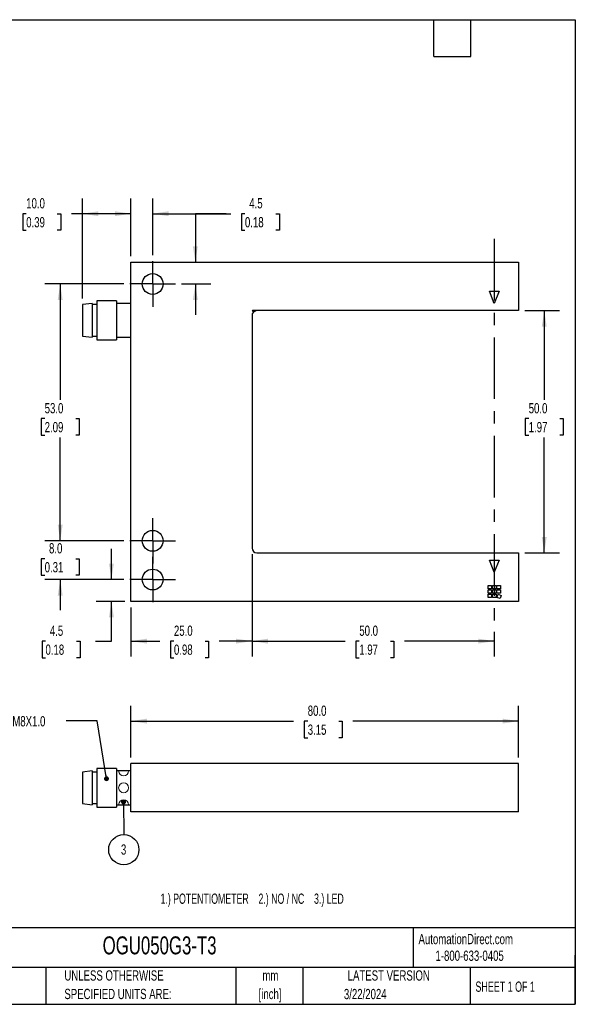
# Model space of a CAD drawing. Header units: millimetres. Extents: x 6 to 273, y 6 to 210.
# Tile 2 of 2: x 158 to 273, y 6 to 210. Entities that reach past the tile are written whole.
import ezdxf

# ---------------------------------------------------------------- set-up
doc = ezdxf.new("R2010")
doc.units = ezdxf.units.MM
doc.linetypes.add('CENTERX2', pattern=[20.32, 12.7, -2.54, 2.54, -2.54])
doc.layers.add('CENTER', color=40, linetype='CENTERX2')
doc.layers.add('DIMENSIONS', color=140, linetype='Continuous', lineweight=25)
doc.layers.add('TEXT', color=140, linetype='Continuous', lineweight=25)
doc.styles.add('SLDTEXTSTYLE1', font='TXT', dxfattribs={"width": 0.7})
doc.styles.add('SLDTEXTSTYLE2', font='TXT', dxfattribs={"width": 0.639535})
doc.styles.add('SLDTEXTSTYLE4', font='TXT', dxfattribs={"width": 0.65})
doc.dimstyles.new('SLDDIMSTYLE0', dxfattribs={"dimtxt": 2.158008, "dimasz": 3.302, "dimexe": 0, "dimexo": 0.0625, "dimgap": 0.539502, "dimtad": 0, "dimtih": 1, "dimtoh": 1, "dimrnd": 1e-09, "dimzin": 4, "dimdsep": 46, "dimtxsty": 'SLDTEXTSTYLE1', "dimsah": 1, "dimcen": 0.09, "dimadec": 0, "dimazin": 1, "dimtfac": 1, "dimtofl": 0, "dimtmove": 0, "dimatfit": 3, "dimfxl": 0, "dimfrac": 2, "dimtolj": 1, "dimtzin": 12, "dimarcsym": 0})
doc.dimstyles.new('SLDDIMSTYLE1', dxfattribs={"dimtxt": 2.158008, "dimasz": 3.302, "dimexe": 0, "dimexo": 0.0625, "dimgap": 0.539502, "dimtad": 0, "dimtih": 1, "dimtoh": 1, "dimrnd": 1e-09, "dimzin": 12, "dimdsep": 46, "dimtxsty": 'SLDTEXTSTYLE1', "dimsah": 1, "dimcen": 0.09, "dimadec": 0, "dimazin": 3, "dimtfac": 1, "dimtmove": 0, "dimatfit": 0, "dimfxl": 0, "dimfrac": 2, "dimtolj": 1, "dimtzin": 12, "dimarcsym": 0})
doc.dimstyles.new('SLDDIMSTYLE2', dxfattribs={"dimtxt": 2.158008, "dimasz": 3.302, "dimexe": 0, "dimexo": 0.0625, "dimgap": 0.539502, "dimtad": 0, "dimtih": 1, "dimtoh": 1, "dimrnd": 1e-09, "dimzin": 4, "dimdsep": 46, "dimtxsty": 'SLDTEXTSTYLE1', "dimsah": 1, "dimcen": 0.09, "dimadec": 0, "dimazin": 1, "dimtfac": 1, "dimtmove": 0, "dimatfit": 0, "dimfxl": 0, "dimfrac": 2, "dimtolj": 1, "dimtzin": 12, "dimarcsym": 0})
doc.dimstyles.new('SLDDIMSTYLE3', dxfattribs={"dimtxt": 0.18, "dimasz": 1.016, "dimexe": 0, "dimexo": 0.0625, "dimgap": 0, "dimtad": 0, "dimtih": 1, "dimtoh": 1, "dimdec": 0, "dimrnd": 1e-09, "dimzin": 0, "dimdsep": 46, "dimtxsty": 'Standard', "dimblk1": 'DOT', "dimblk2": 'DOT', "dimsah": 1, "dimcen": 0.09, "dimadec": 0, "dimazin": 0, "dimtfac": 1.016, "dimtdec": 0, "dimtofl": 0, "dimtmove": 0, "dimatfit": 3, "dimldrblk": 'DOT', "dimfxl": 0, "dimfrac": 2, "dimtolj": 1, "dimtzin": 0, "dimarcsym": 0})

# ---------------------------------------------------------------- blocks, each defined once
blk = doc.blocks.new('_D')
at = {"layer": 'DIMENSIONS'}
for p, q in [((206.33, 99.24), (206.33, 78.13)), ((206.33, 81.3), (225.54, 81.3)), ((228.47, 81.3), (227.74, 81.3)), ((227.74, 81.3), (227.74, 77.87)), ((234.88, 81.3), (235.6, 81.3)), ((235.6, 81.3), (235.6, 77.87)), ((256.33, 81.3), (237.8, 81.3)), ((256.33, 83.25), (256.33, 78.13)), ((227.74, 77.87), (228.47, 77.87)), ((235.6, 77.87), (234.88, 77.87))]:
    blk.add_line(p, q, dxfattribs=at)
for points in [[(206.33, 81.3), (209.63, 80.79), (209.63, 81.81)], [(256.33, 81.3), (253.03, 81.81), (253.03, 80.79)]]:
    blk.add_solid(points, dxfattribs=at)
at = {"layer": 'DIMENSIONS', "char_height": 2.117, "attachment_point": 1, "style": 'SLDTEXTSTYLE1'}
for s, insert in [('50.0', (228.47, 84.51)), ('1.97', (228.47, 80.6))]:
    blk.add_mtext(s, dxfattribs=dict(at, insert=insert))
blk = doc.blocks.new('_D_1')
at = {"layer": 'DIMENSIONS'}
for p, q in [((171.33, 152.03), (171.33, 172.68)), ((181.33, 160.78), (181.33, 172.68)), ((159.73, 169.51), (159, 169.51)), ((159, 169.51), (159, 166.08)), ((166.14, 169.51), (166.87, 169.51)), ((166.87, 169.51), (166.87, 166.08)), ((171.33, 169.51), (169.07, 169.51)), ((181.33, 169.51), (171.33, 169.51)), ((159, 166.08), (159.73, 166.08)), ((166.87, 166.08), (166.14, 166.08))]:
    blk.add_line(p, q, dxfattribs=at)
for points in [[(171.33, 169.51), (174.63, 169), (174.63, 170.02)], [(181.33, 169.51), (178.03, 170.02), (178.03, 169)]]:
    blk.add_solid(points, dxfattribs=at)
at = {"layer": 'DIMENSIONS', "char_height": 2.117, "attachment_point": 1, "style": 'SLDTEXTSTYLE1'}
for s, insert in [('10.0', (159.73, 172.72)), ('0.39', (159.73, 168.81))]:
    blk.add_mtext(s, dxfattribs=dict(at, insert=insert))
blk = doc.blocks.new('_D_2')
at = {"layer": 'DIMENSIONS'}
for p, q in [((181.33, 160.78), (181.33, 172.68)), ((185.83, 160.97), (185.83, 172.68)), ((181.33, 169.51), (174.98, 169.51)), ((185.83, 169.51), (201.94, 169.51)), ((204.86, 169.51), (204.14, 169.51)), ((204.14, 169.51), (204.14, 166.08)), ((211.28, 169.51), (212, 169.51)), ((212, 169.51), (212, 166.08)), ((204.14, 166.08), (204.86, 166.08)), ((212, 166.08), (211.28, 166.08))]:
    blk.add_line(p, q, dxfattribs=at)
for points in [[(181.33, 169.51), (178.03, 170.02), (178.03, 169)], [(185.83, 169.51), (189.13, 169), (189.13, 170.02)]]:
    blk.add_solid(points, dxfattribs=at)
at = {"layer": 'DIMENSIONS', "char_height": 2.117, "attachment_point": 1, "style": 'SLDTEXTSTYLE1'}
for s, insert in [('4.5', (205.76, 172.72)), ('0.18', (204.86, 168.81))]:
    blk.add_mtext(s, dxfattribs=dict(at, insert=insert))
blk = doc.blocks.new('_D_3')
at = {"layer": 'DIMENSIONS'}
for p, q in [((200.99, 169.51), (194.64, 169.51)), ((194.64, 169.51), (194.64, 159.51)), ((204.88, 169.51), (204.15, 169.51)), ((204.15, 169.51), (204.15, 166.08)), ((211.29, 169.51), (212.01, 169.51)), ((212.01, 169.51), (212.01, 166.08)), ((204.15, 166.08), (204.88, 166.08)), ((212.01, 166.08), (211.29, 166.08)), ((191.79, 155.01), (197.81, 155.01)), ((194.64, 155.01), (194.64, 148.66))]:
    blk.add_line(p, q, dxfattribs=at)
for points in [[(194.64, 159.51), (195.14, 162.81), (194.13, 162.81)], [(194.64, 155.01), (194.13, 151.71), (195.14, 151.71)]]:
    blk.add_solid(points, dxfattribs=at)
at = {"layer": 'DIMENSIONS', "char_height": 2.117, "attachment_point": 1, "style": 'SLDTEXTSTYLE1'}
for s, insert in [('4.5', (205.77, 172.72)), ('0.18', (204.88, 168.81))]:
    blk.add_mtext(s, dxfattribs=dict(at, insert=insert))
blk = doc.blocks.new('_D_4')
at = {"layer": 'DIMENSIONS'}
for p, q in [((177.32, 94.01), (177.32, 100.36)), ((179.87, 94.01), (174.14, 94.01)), ((180.06, 89.51), (174.14, 89.51)), ((177.32, 81.3), (177.32, 89.51)), ((163.71, 81.3), (162.99, 81.3)), ((162.99, 81.3), (162.99, 77.87)), ((170.13, 81.3), (170.85, 81.3)), ((170.85, 81.3), (170.85, 77.87)), ((174.02, 81.3), (177.32, 81.3)), ((162.99, 77.87), (163.71, 77.87)), ((170.85, 77.87), (170.13, 77.87))]:
    blk.add_line(p, q, dxfattribs=at)
for points in [[(177.32, 94.01), (177.82, 97.31), (176.81, 97.31)], [(177.32, 89.51), (176.81, 86.21), (177.82, 86.21)]]:
    blk.add_solid(points, dxfattribs=at)
at = {"layer": 'DIMENSIONS', "char_height": 2.117, "attachment_point": 1, "style": 'SLDTEXTSTYLE1'}
for s, insert in [('4.5', (164.61, 84.51)), ('0.18', (163.71, 80.6))]:
    blk.add_mtext(s, dxfattribs=dict(at, insert=insert))
blk = doc.blocks.new('_D_5')
at = {"layer": 'DIMENSIONS'}
for p, q in [((166.75, 102.01), (166.75, 108.36)), ((179.87, 102.01), (163.57, 102.01)), ((163.54, 98.31), (162.82, 98.31)), ((162.82, 98.31), (162.82, 94.88)), ((169.95, 98.31), (170.68, 98.31)), ((170.68, 98.31), (170.68, 94.88)), ((162.82, 94.88), (163.54, 94.88)), ((179.87, 94.01), (163.57, 94.01)), ((166.75, 94.01), (166.75, 87.66)), ((170.68, 94.88), (169.95, 94.88))]:
    blk.add_line(p, q, dxfattribs=at)
for points in [[(166.75, 102.01), (167.25, 105.31), (166.24, 105.31)], [(166.75, 94.01), (166.24, 90.71), (167.25, 90.71)]]:
    blk.add_solid(points, dxfattribs=at)
at = {"layer": 'DIMENSIONS', "char_height": 2.117, "attachment_point": 1, "style": 'SLDTEXTSTYLE1'}
for s, insert in [('8.0', (164.44, 101.52)), ('0.31', (163.54, 97.61))]:
    blk.add_mtext(s, dxfattribs=dict(at, insert=insert))
blk = doc.blocks.new('_D_6')
at = {"layer": 'DIMENSIONS'}
for p, q in [((206.33, 99.24), (206.33, 78.13)), ((181.33, 88.24), (181.33, 78.13)), ((181.33, 81.3), (187.3, 81.3)), ((190.22, 81.3), (189.5, 81.3)), ((189.5, 81.3), (189.5, 77.87)), ((196.63, 81.3), (197.36, 81.3)), ((197.36, 81.3), (197.36, 77.87)), ((206.33, 81.3), (199.56, 81.3)), ((189.5, 77.87), (190.22, 77.87)), ((197.36, 77.87), (196.63, 77.87))]:
    blk.add_line(p, q, dxfattribs=at)
for points in [[(181.33, 81.3), (184.63, 80.79), (184.63, 81.81)], [(206.33, 81.3), (203.03, 81.81), (203.03, 80.79)]]:
    blk.add_solid(points, dxfattribs=at)
at = {"layer": 'DIMENSIONS', "char_height": 2.117, "attachment_point": 1, "style": 'SLDTEXTSTYLE1'}
for s, insert in [('25.0', (190.22, 84.51)), ('0.98', (190.22, 80.6))]:
    blk.add_mtext(s, dxfattribs=dict(at, insert=insert))
blk = doc.blocks.new('_D_7')
at = {"layer": 'DIMENSIONS'}
for p, q in [((179.87, 155.01), (163.57, 155.01)), ((166.75, 155.01), (166.75, 131.13)), ((163.54, 127.22), (162.82, 127.22)), ((162.82, 127.22), (162.82, 123.79)), ((169.95, 127.22), (170.68, 127.22)), ((170.68, 127.22), (170.68, 123.79)), ((162.82, 123.79), (163.54, 123.79)), ((166.75, 102.01), (166.75, 123.31)), ((170.68, 123.79), (169.95, 123.79)), ((179.87, 102.01), (163.57, 102.01))]:
    blk.add_line(p, q, dxfattribs=at)
for points in [[(166.75, 155.01), (166.24, 151.71), (167.25, 151.71)], [(166.75, 102.01), (167.25, 105.31), (166.24, 105.31)]]:
    blk.add_solid(points, dxfattribs=at)
at = {"layer": 'DIMENSIONS', "char_height": 2.117, "attachment_point": 1, "style": 'SLDTEXTSTYLE1'}
for s, insert in [('53.0', (163.54, 130.43)), ('2.09', (163.54, 126.52))]:
    blk.add_mtext(s, dxfattribs=dict(at, insert=insert))
blk = doc.blocks.new('_D_8')
at = {"layer": 'DIMENSIONS'}
for p, q in [((262.6, 149.51), (269.81, 149.51)), ((266.64, 149.51), (266.64, 131.13)), ((263.43, 127.22), (262.71, 127.22)), ((262.71, 127.22), (262.71, 123.79)), ((269.84, 127.22), (270.57, 127.22)), ((270.57, 127.22), (270.57, 123.79)), ((262.71, 123.79), (263.43, 123.79)), ((266.64, 99.51), (266.64, 123.31)), ((270.57, 123.79), (269.84, 123.79)), ((262.6, 99.51), (269.81, 99.51))]:
    blk.add_line(p, q, dxfattribs=at)
for points in [[(266.64, 149.51), (266.13, 146.21), (267.15, 146.21)], [(266.64, 99.51), (267.15, 102.81), (266.13, 102.81)]]:
    blk.add_solid(points, dxfattribs=at)
at = {"layer": 'DIMENSIONS', "char_height": 2.117, "attachment_point": 1, "style": 'SLDTEXTSTYLE1'}
for s, insert in [('50.0', (263.43, 130.43)), ('1.97', (263.43, 126.52))]:
    blk.add_mtext(s, dxfattribs=dict(at, insert=insert))
blk = doc.blocks.new('SW_CENTERMARKSYMBOL_0')
at = {"layer": 'CENTER', "color": 0}
for p, q in [((0, 2.54), (0, 4.69)), ((0, 0), (0, 2.54)), ((-2.54, 0), (-4.69, 0)), ((0, 0), (-2.54, 0)), ((0, 0), (0, -2.54)), ((0, 0), (2.54, 0)), ((2.54, 0), (4.69, 0)), ((0, -2.54), (0, -4.69))]:
    blk.add_line(p, q, dxfattribs=at)
blk = doc.blocks.new('SW_CENTERMARKSYMBOL_1')
at = {"layer": 'CENTER', "color": 0}
for p, q in [((0, 2.54), (0, 4.69)), ((0, 0), (0, 2.54)), ((-2.54, 0), (-4.69, 0)), ((0, 0), (-2.54, 0)), ((0, 0), (0, -2.54)), ((0, 0), (2.54, 0)), ((2.54, 0), (4.69, 0)), ((0, -2.54), (0, -4.69))]:
    blk.add_line(p, q, dxfattribs=at)
blk = doc.blocks.new('SW_CENTERMARKSYMBOL_2')
at = {"layer": 'CENTER', "color": 0}
for p, q in [((0, 2.54), (0, 4.69)), ((0, 0), (0, 2.54)), ((-2.54, 0), (-4.69, 0)), ((0, 0), (-2.54, 0)), ((0, 0), (0, -2.54)), ((0, 0), (2.54, 0)), ((2.54, 0), (4.69, 0)), ((0, -2.54), (0, -4.69))]:
    blk.add_line(p, q, dxfattribs=at)
blk = doc.blocks.new('_D_9')
at = {"layer": 'DIMENSIONS'}
for p, q in [((181.33, 57.31), (181.33, 67.97)), ((261.33, 57.31), (261.33, 67.97)), ((181.33, 64.79), (214.91, 64.79)), ((217.83, 64.79), (217.11, 64.79)), ((217.11, 64.79), (217.11, 61.36)), ((224.24, 64.79), (224.97, 64.79)), ((224.97, 64.79), (224.97, 61.36)), ((261.33, 64.79), (227.17, 64.79)), ((217.11, 61.36), (217.83, 61.36)), ((224.97, 61.36), (224.24, 61.36))]:
    blk.add_line(p, q, dxfattribs=at)
for points in [[(181.33, 64.79), (184.63, 64.29), (184.63, 65.3)], [(261.33, 64.79), (258.03, 65.3), (258.03, 64.29)]]:
    blk.add_solid(points, dxfattribs=at)
at = {"layer": 'DIMENSIONS', "char_height": 2.117, "attachment_point": 1, "style": 'SLDTEXTSTYLE1'}
for s, insert in [('80.0', (217.83, 68)), ('3.15', (217.83, 64.09))]:
    blk.add_mtext(s, dxfattribs=dict(at, insert=insert))
blk = doc.blocks.new('_Dot')
at = {"color": 0, "linetype": 'ByBlock', "lineweight": -2}
blk.add_line((-0.5, 0), (-1, 0), dxfattribs=at)
at = {"color": 0, "linetype": 'ByBlock', "const_width": 0.5}
blk.add_lwpolyline([(-0.25, 0, 1), (0.25, 0, 1)], format="xyb", close=True, dxfattribs=at)
blk = doc.blocks.new('SW_NOTE_0_10')
at = {"layer": 'DIMENSIONS', "color": 0}
blk.add_circle((0.02, -3.12), 3.12, dxfattribs=at)
at = {"layer": 'DIMENSIONS', "color": 0, "insert": (-0.02, -2.03), "char_height": 2.12, "attachment_point": 2, "style": 'SLDTEXTSTYLE1'}
blk.add_mtext('3', dxfattribs=at)

msp = doc.modelspace()

# ---------------------------------------------------------------- linework, layer by layer
for p, q in [((181.333, 159.507), (261.333, 159.507)), ((181.333, 89.507), (181.333, 159.507)), ((261.333, 159.507), (261.333, 149.507)), ((256.333, 151.007), (255.333, 153.507)), ((255.333, 153.507), (257.333, 153.507)), ((257.333, 153.507), (256.333, 151.007)), ((173.333, 151.007), (171.333, 150.757)), ((171.333, 150.757), (171.333, 144.257)), ((173.333, 151.007), (173.333, 144.007)), ((174.333, 150.757), (173.333, 150.757)), ((178.333, 151.507), (174.333, 151.507)), ((174.333, 151.507), (174.333, 143.507)), ((178.333, 151.507), (178.333, 143.507)), ((181.333, 151.007), (178.333, 151.007)), ((206.333, 149.487), (207.134, 149.487)), ((206.333, 148.507), (206.333, 100.507)), ((261.333, 149.507), (206.532, 149.507)), ((171.333, 144.257), (173.333, 144.007)), ((173.333, 144.257), (174.333, 144.257)), ((174.333, 143.507), (178.333, 143.507)), ((178.333, 144.007), (181.333, 144.007)), ((207.333, 99.507), (261.333, 99.507)), ((255.333, 98.007), (257.333, 98.007)), ((256.333, 95.507), (255.333, 98.007)), ((257.333, 98.007), (256.333, 95.507)), ((261.333, 99.507), (261.333, 89.507)), ((255.083, 92.807), (255.783, 92.807)), ((255.083, 92.107), (255.083, 92.807)), ((255.783, 92.107), (255.083, 92.107)), ((255.083, 91.907), (255.783, 91.907)), ((255.083, 91.207), (255.083, 91.907)), ((255.783, 92.807), (255.783, 92.107)), ((255.783, 91.907), (255.783, 91.207)), ((255.983, 92.807), (256.683, 92.807)), ((255.983, 92.107), (255.983, 92.807)), ((256.683, 92.107), (255.983, 92.107)), ((255.983, 91.907), (256.683, 91.907)), ((255.983, 91.207), (255.983, 91.907)), ((256.683, 92.807), (256.683, 92.107)), ((256.683, 91.907), (256.683, 91.207)), ((256.883, 92.807), (257.583, 92.807)), ((256.883, 92.107), (256.883, 92.807)), ((257.583, 92.107), (256.883, 92.107)), ((256.883, 91.907), (257.583, 91.907)), ((256.883, 91.207), (256.883, 91.907)), ((257.583, 92.807), (257.583, 92.107)), ((257.583, 91.907), (257.583, 91.207)), ((261.333, 89.507), (181.333, 89.507)), ((255.783, 91.207), (255.083, 91.207)), ((255.083, 91.007), (255.783, 91.007)), ((255.083, 90.307), (255.083, 91.007)), ((255.783, 90.307), (255.083, 90.307)), ((255.783, 91.007), (255.783, 90.307)), ((256.683, 91.207), (255.983, 91.207)), ((255.983, 91.007), (256.683, 91.007)), ((255.983, 90.307), (255.983, 91.007)), ((256.683, 90.307), (255.983, 90.307)), ((256.683, 91.007), (256.683, 90.307)), ((257.583, 91.207), (256.883, 91.207)), ((256.883, 90.307), (257.122, 90.965)), ((257.541, 90.068), (256.883, 90.307)), ((257.122, 90.965), (257.78, 90.725)), ((257.78, 90.725), (257.541, 90.068)), ((178.333, 55.041), (174.333, 55.041)), ((174.333, 55.041), (174.333, 47.041)), ((178.333, 55.041), (178.333, 47.041)), ((181.333, 46.041), (181.333, 56.041)), ((261.333, 56.041), (181.333, 56.041)), ((261.333, 46.041), (261.333, 56.041)), ((173.333, 54.541), (171.333, 54.291)), ((171.333, 54.291), (171.333, 47.791)), ((173.333, 54.541), (173.333, 47.541)), ((174.333, 54.291), (173.333, 54.291)), ((181.333, 54.541), (178.333, 54.541)), ((171.333, 47.791), (173.333, 47.541)), ((173.333, 47.791), (174.333, 47.791)), ((174.333, 47.041), (178.333, 47.041)), ((178.333, 47.541), (181.333, 47.541)), ((261.333, 46.041), (181.333, 46.041))]:
    msp.add_line(p, q)
at = {"color": 7, "linetype": 'Continuous', "lineweight": 18}
msp.add_line((178.8, 54.541), (180.866, 54.541), dxfattribs=at)
at = {"color": 179, "linetype": 'Continuous', "lineweight": 18}
msp.add_line((178.8, 47.541), (180.866, 47.541), dxfattribs=at)
for centre in [(185.833, 155.007), (185.833, 102.007), (185.833, 94.007)]:
    msp.add_circle(centre, 2.15)
msp.add_circle((179.833, 51.041), 1.033, dxfattribs=at)
for centre, start, end in [((206.532, 148.507), 90, 101.47834), ((207.333, 148.507), 101.47834, 180), ((207.333, 148.507), 90, 101.47834), ((207.333, 100.507), 180, 270)]:
    msp.add_arc(centre, 1, start, end)
at = {"color": 7, "linetype": 'Continuous', "lineweight": 18}
msp.add_arc((179.833, 54.541), 1.033, 180, 0, dxfattribs=at)
at = {"color": 179, "linetype": 'Continuous', "lineweight": 18}
msp.add_arc((179.833, 47.541), 1.033, 0, 180, dxfattribs=at)
at = {"layer": 'CENTER'}
msp.add_line((256.333, 164.316), (256.333, 84.517), dxfattribs=at)
at = {"layer": 'TEXT'}
for p, q in [((6.35, 209.55), (273.05, 209.55)), ((243.84, 201.93), (243.84, 209.55)), ((251.46, 201.93), (251.46, 209.55)), ((273.05, 209.55), (273.05, 6.35)), ((243.84, 201.93), (251.46, 201.93)), ((273.05, 22.126), (6.35, 22.126)), ((239.575, 22.126), (239.575, 13.97)), ((273.05, 6.35), (273.05, 16.51)), ((273.05, 13.97), (6.35, 13.97)), ((163.78, 13.97), (163.78, 6.35)), ((203.024, 13.97), (203.024, 6.35)), ((216.812, 13.97), (216.812, 6.35)), ((251.349, 13.97), (251.349, 6.35)), ((6.35, 6.35), (273.05, 6.35))]:
    msp.add_line(p, q, dxfattribs=at)

# ---------------------------------------------------------------- block references
at = {"layer": 'CENTER'}
for name, p in [('SW_CENTERMARKSYMBOL_0', (185.833, 155.007)), ('SW_CENTERMARKSYMBOL_1', (185.833, 102.007)), ('SW_CENTERMARKSYMBOL_2', (185.833, 94.007))]:
    msp.add_blockref(name, p, dxfattribs=at)
at = {"layer": 'DIMENSIONS'}
msp.add_blockref('SW_NOTE_0_10', (179.852, 41.379), dxfattribs=at)

# ---------------------------------------------------------------- texts
at = {"color": 179, "linetype": 'Continuous', "lineweight": 18, "char_height": 2.11667, "attachment_point": 1, "style": 'SLDTEXTSTYLE1'}
for s, insert in [('AutomationDirect.com', (240.695, 20.877)), ('1-800-633-0405', (244.192, 17.437))]:
    msp.add_mtext(s, dxfattribs=dict(at, insert=insert))
at = {"layer": 'DIMENSIONS', "attachment_point": 1}
for s, insert, char_height, style in [('M8X1.0', (156.859, 65.82), 2.1167, 'SLDTEXTSTYLE1'), ('1.) POTENTIOMETER    2.) NO / NC    3.) LED', (187.449, 29.207), 2.11667, 'SLDTEXTSTYLE2')]:
    msp.add_mtext(s, dxfattribs=dict(at, insert=insert, char_height=char_height, style=style))
at = {"layer": 'TEXT'}
for s, insert, char_height, attachment_point, style in [('OGU050G3-T3', (175.502, 20.364), 3.70417, 1, 'SLDTEXTSTYLE1'), ('UNLESS OTHERWISE', (167.608, 13.364), 2.11667, 1, 'SLDTEXTSTYLE1'), ('mm', (210.13, 13.361), 2.1167, 2, 'SLDTEXTSTYLE1'), ('LATEST VERSION', (234.552, 13.364), 2.11667, 2, 'SLDTEXTSTYLE1'), ('SHEET 1 OF 1', (252.441, 11.051), 2.11667, 1, 'SLDTEXTSTYLE4'), ('SPECIFIED UNITS ARE:', (167.608, 9.542), 2.11667, 1, 'SLDTEXTSTYLE1'), ('[inch]', (210.047, 9.539), 2.1167, 2, 'SLDTEXTSTYLE1'), ('3/22/2024', (229.701, 9.528), 2.1167, 2, 'SLDTEXTSTYLE1')]:
    msp.add_mtext(s, dxfattribs=dict(at, insert=insert, char_height=char_height, attachment_point=attachment_point, style=style))

# ---------------------------------------------------------------- dimensions: what is measured, and where the dimension line sits
at = {"layer": 'DIMENSIONS'}
for base, p1, p2, dimstyle, picture, middle in [((171.333, 169.507), (181.333, 159.507), (171.333, 150.757), 'SLDDIMSTYLE0', '_D_1', (162.935, 169.507)), ((185.833, 169.507), (181.333, 159.507), (185.833, 159.697), 'SLDDIMSTYLE1', '_D_2', (208.071, 169.507)), ((206.333, 81.302), (181.333, 89.507), (206.333, 100.507), 'SLDDIMSTYLE0', '_D_6', (193.428, 81.302)), ((256.333, 81.302), (206.333, 100.507), (256.333, 84.517), 'SLDDIMSTYLE0', '_D', (231.672, 81.302)), ((181.333, 64.793), (261.333, 56.041), (181.333, 56.041), 'SLDDIMSTYLE0', '_D_9', (221.038, 64.793))]:
    dim = msp.add_linear_dim(base=base, p1=p1, p2=p2, dimstyle=dimstyle, dxfattribs=at)
    dim.commit()
    dim.dimension.update_dxf_attribs({"geometry": picture, "text_midpoint": middle, "dimtype": 160})
for base, p1, p2, dimstyle, picture, middle in [((194.637, 159.507), (190.523, 155.007), (181.333, 159.507), 'SLDDIMSTYLE1', '_D_3', (194.637, 169.507)), ((166.747, 102.007), (181.143, 155.007), (181.143, 102.007), 'SLDDIMSTYLE0', '_D_7', (166.747, 127.221)), ((266.637, 99.507), (261.333, 149.507), (261.333, 99.507), 'SLDDIMSTYLE0', '_D_8', (266.637, 127.221)), ((166.747, 102.007), (181.143, 94.007), (181.143, 102.007), 'SLDDIMSTYLE2', '_D_5', (166.747, 98.306)), ((177.317, 89.507), (181.143, 94.007), (181.333, 89.507), 'SLDDIMSTYLE1', '_D_4', (177.317, 81.302))]:
    dim = msp.add_linear_dim(base=base, p1=p1, p2=p2, angle=90, dimstyle=dimstyle, dxfattribs=at)
    dim.commit()
    dim.dimension.update_dxf_attribs({"geometry": picture, "text_midpoint": middle, "dimtype": 160})

# ---------------------------------------------------------------- leaders
for points in [[(176.299, 52.905), (174.353, 64.867), (168.003, 64.867)], [(179.817, 48.111), (179.852, 41.379)]]:
    msp.add_leader(points, dimstyle='SLDDIMSTYLE3', dxfattribs=at)

doc.saveas('drawing.dxf')
